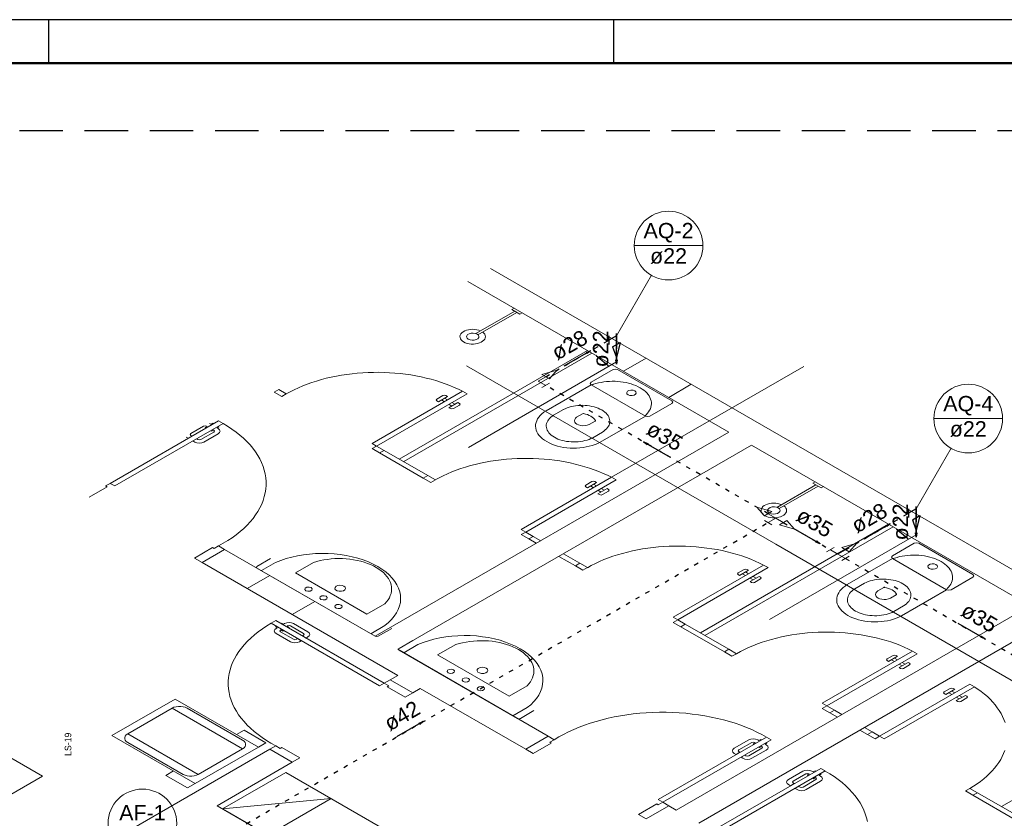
# Model space of a CAD drawing. Header units: millimetres. Extents: x -15 to 153, y -141 to 37.
# Tile 12 of 98: x 5 to 28, y -100 to -82. Entities that reach past the tile are written whole.
import ezdxf

# ---------------------------------------------------------------- set-up
doc = ezdxf.new("R2010")
doc.units = ezdxf.units.MM
doc.header["$MEASUREMENT"] = 0
doc.linetypes.add('DOT2', pattern=[3.175, 0, -3.175])
doc.linetypes.add('HIDDEN', pattern=[0.375, 0.25, -0.125])
doc.layers.get('0').update_dxf_attribs({"color": 5, "lineweight": 20})
for name, color, linetype, lineweight in [('AF-Indicação coluna', 5, 'Continuous', 20), ('AF-Textos coluna', 7, 'Continuous', 20), ('AQ-Colunas', 1, 'Continuous', 30), ('AQ-Conexões', 9, 'Continuous', 20), ('AQ-Indicação coluna', 5, 'Continuous', 20), ('AQ-Sentido tubo', 9, 'Continuous', 20), ('AQ-Textos coluna', 7, 'Continuous', 20), ('AQ-Textos tubo', 7, 'Continuous', 20), ('AQ-Tubos', 1, 'DOT2', 30), ('AQ-Tubos detalhe', 1, 'DOT2', 30)]:
    doc.layers.add(name, color=color, linetype=linetype, lineweight=lineweight)
for name, color, linetype in [('HACHURA', 8, 'Continuous'), ('XX-CARIMBO', 9, 'Continuous'), ('XX-FOLHA', 253, 'Continuous')]:
    doc.layers.add(name, color=color, linetype=linetype)
doc.styles.add('Arial', font='arial.ttf')
doc.styles.add('romans.shx', font='txt')
doc.dimstyles.get("Standard").update_dxf_attribs({"dimtxt": 0.18, "dimasz": 0.18, "dimexe": 0.18, "dimexo": 0.0625, "dimgap": 0.09, "dimtad": 0, "dimtih": 1, "dimtoh": 1, "dimdec": 4, "dimzin": 0, "dimdsep": 46, "dimtxsty": 'Standard', "dimcen": 0.09, "dimadec": 0, "dimazin": 0, "dimtfac": 1, "dimtdec": 4, "dimtofl": 0, "dimtmove": 0, "dimatfit": 3, "dimfxl": 1, "dimtolj": 1, "dimtzin": 0, "dimarcsym": 0})

# ---------------------------------------------------------------- blocks, each defined once
blk = doc.blocks.new('Aprovacao A-1_SC')
at = {"layer": 'XX-CARIMBO', "ltscale": 0.5}
blk.add_line((840, 594), (0, 594), dxfattribs=at)
at = {"layer": 'XX-FOLHA', "ltscale": 0.5}
for p, q in [((210, 594), (210, 584)), ((210, 594), (210, 584)), ((340, 594), (340, 584))]:
    blk.add_line(p, q, dxfattribs=at)
at = {"layer": 'XX-FOLHA', "ltscale": 0.5, "const_width": 0.5}
blk.add_lwpolyline([(25, 584), (25, 10), (830, 10), (830, 584), (25, 584)], dxfattribs=at)

msp = doc.modelspace()

# ---------------------------------------------------------------- linework, layer by layer
for p, q in [((35.547, -98.953), (15.683, -87.484)), ((15.683, -87.484), (36.067, -99.253)), ((21.171, -91.253), (15.163, -87.784)), ((16.243, -88.47), (15.348, -88.987)), ((16.292, -88.498), (15.396, -89.015)), ((16.228, -88.399), (16.174, -88.43)), ((16.174, -88.43), (16.361, -88.538)), ((16.361, -88.538), (16.415, -88.507)), ((17.915, -89.373), (13.585, -91.873)), ((18.019, -89.433), (13.689, -91.933)), ((18.581, -89.639), (15.178, -91.604)), ((18.746, -89.853), (19.266, -89.553)), ((22.247, -93.834), (15.133, -89.727)), ((18.001, -90.103), (18.504, -89.813)), ((18.469, -92.293), (22.891, -89.74)), ((18.608, -89.813), (19.855, -90.533)), ((19.785, -90.453), (20.305, -90.153)), ((10.813, -90.273), (10.71, -90.333)), ((10.71, -90.333), (10.883, -90.433)), ((10.813, -90.273), (10.987, -90.373)), ((10.987, -90.373), (10.883, -90.433)), ((12.961, -91.513), (15.04, -90.313)), ((13.065, -91.573), (15.144, -90.373)), ((15.144, -90.373), (15.04, -90.313)), ((18.001, -90.163), (16.962, -90.763)), ((19.249, -90.883), (18.001, -90.163)), ((14.451, -90.493), (14.589, -90.413)), ((14.485, -90.553), (14.451, -90.533)), ((14.485, -90.553), (14.693, -90.433)), ((14.624, -90.553), (14.555, -90.513)), ((14.693, -90.513), (14.624, -90.473)), ((14.693, -90.433), (14.659, -90.413)), ((14.728, -90.693), (14.936, -90.573)), ((14.797, -90.653), (14.728, -90.613)), ((14.866, -90.613), (14.797, -90.573)), ((14.97, -90.593), (14.936, -90.573)), ((19.855, -90.593), (19.352, -90.883)), ((14.763, -90.713), (14.728, -90.693)), ((14.832, -90.713), (14.97, -90.633)), ((17.135, -90.863), (17.361, -90.733)), ((17.802, -90.83), (17.665, -90.909)), ((6.934, -92.433), (9.428, -90.993)), ((9.532, -91.053), (7.038, -92.493)), ((9.251, -91.073), (9.223, -91.057)), ((9.294, -91.048), (9.251, -91.073)), ((9.314, -91.059), (9.294, -91.048)), ((9.428, -90.993), (9.532, -91.053)), ((17.956, -91.077), (18.093, -90.998)), ((19.249, -90.883), (18.209, -91.483)), ((8.789, -91.288), (9.085, -91.117)), ((9.021, -91.422), (9.317, -91.251)), ((9.09, -91.482), (9.421, -91.291)), ((9.116, -91.149), (9.163, -91.122)), ((9.137, -91.161), (9.116, -91.149)), ((9.165, -91.123), (9.154, -91.117)), ((9.241, -91.221), (9.262, -91.233)), ((9.262, -91.233), (9.308, -91.206)), ((9.307, -91.205), (9.317, -91.211)), ((9.436, -91.13), (9.393, -91.155)), ((9.393, -91.155), (9.421, -91.171)), ((9.417, -91.119), (9.436, -91.13)), ((13.031, -95.953), (21.171, -91.253)), ((13.031, -95.953), (21.171, -91.253)), ((18.036, -91.383), (18.261, -91.253)), ((8.73, -91.394), (8.685, -91.368)), ((8.816, -91.344), (8.73, -91.394)), ((8.816, -91.344), (8.789, -91.328)), ((8.926, -91.407), (8.839, -91.457)), ((8.839, -91.457), (8.882, -91.482)), ((8.926, -91.407), (8.952, -91.422)), ((13.065, -91.573), (12.961, -91.513)), ((13.065, -91.573), (12.961, -91.633)), ((13.134, -91.733), (12.961, -91.633)), ((13.238, -91.673), (13.065, -91.573)), ((13.238, -91.673), (13.134, -91.733)), ((13.134, -91.733), (14.139, -92.313)), ((13.238, -91.673), (14.243, -92.253)), ((13.55, -96.253), (21.691, -91.553)), ((28.099, -95.253), (21.691, -91.553)), ((14.243, -92.253), (14.139, -92.313)), ((14.139, -92.313), (14.312, -92.413)), ((14.243, -92.253), (14.416, -92.353)), ((14.416, -92.353), (14.312, -92.413)), ((16.391, -93.493), (18.469, -92.293)), ((16.495, -93.553), (18.573, -92.353)), ((17.88, -92.473), (18.019, -92.393)), ((17.915, -92.533), (18.123, -92.413)), ((18.123, -92.413), (18.088, -92.393)), ((18.573, -92.353), (18.469, -92.293)), ((23.156, -92.399), (23.102, -92.43)), ((6.449, -92.753), (6.864, -92.513)), ((6.83, -92.493), (6.934, -92.433)), ((6.864, -92.513), (6.83, -92.493)), ((7.038, -92.493), (6.934, -92.433)), ((17.915, -92.533), (17.88, -92.513)), ((18.053, -92.533), (17.984, -92.493)), ((18.123, -92.493), (18.053, -92.453)), ((18.157, -92.673), (18.365, -92.553)), ((18.227, -92.633), (18.157, -92.593)), ((18.296, -92.593), (18.227, -92.553)), ((18.261, -92.693), (18.4, -92.613)), ((18.4, -92.573), (18.365, -92.553)), ((23.172, -92.47), (22.276, -92.987)), ((23.22, -92.498), (22.325, -93.015)), ((23.102, -92.43), (23.289, -92.538)), ((23.289, -92.538), (23.343, -92.507)), ((18.192, -92.693), (18.157, -92.673)), ((16.495, -93.553), (16.391, -93.493)), ((16.495, -93.553), (16.391, -93.613)), ((16.668, -93.653), (16.495, -93.553)), ((24.843, -93.373), (20.513, -95.873)), ((24.947, -93.433), (20.617, -95.933)), ((16.564, -93.713), (16.391, -93.613)), ((16.668, -93.653), (16.564, -93.713)), ((16.564, -93.713), (16.737, -93.813)), ((16.668, -93.653), (16.841, -93.753)), ((25.477, -93.621), (22.107, -95.567)), ((8.874, -94.153), (9.289, -93.913)), ((9.047, -94.253), (9.566, -93.953)), ((9.289, -93.913), (9.324, -93.933)), ((9.324, -93.933), (9.428, -93.873)), ((9.428, -93.873), (9.566, -93.953)), ((13.031, -95.953), (9.566, -93.953)), ((22.247, -93.834), (31.06, -98.923)), ((24.93, -94.103), (25.432, -93.813)), ((25.536, -93.813), (26.783, -94.533)), ((9.047, -94.253), (8.874, -94.153)), ((10.311, -94.343), (10.623, -94.163)), ((17.257, -94.113), (17.638, -94.333)), ((17.361, -94.053), (17.742, -94.273)), ((24.93, -94.163), (23.89, -94.763)), ((26.177, -94.883), (24.93, -94.163)), ((13.55, -96.853), (9.047, -94.253)), ((13.031, -95.953), (10.311, -94.383)), ((10.741, -94.253), (10.413, -94.442)), ((11.195, -94.493), (11.61, -94.253)), ((17.742, -94.273), (17.638, -94.333)), ((17.638, -94.333), (17.811, -94.433)), ((17.742, -94.273), (17.915, -94.373)), ((17.915, -94.373), (17.811, -94.433)), ((19.889, -95.513), (21.968, -94.313)), ((19.993, -95.573), (22.072, -94.373)), ((21.379, -94.493), (21.518, -94.413)), ((21.414, -94.553), (21.621, -94.433)), ((21.621, -94.433), (21.587, -94.413)), ((22.072, -94.373), (21.968, -94.313)), ((10.086, -94.853), (10.606, -94.553)), ((12.84, -95.443), (11.195, -94.493)), ((21.414, -94.553), (21.379, -94.533)), ((21.552, -94.553), (21.483, -94.513)), ((21.621, -94.513), (21.552, -94.473)), ((21.656, -94.693), (21.864, -94.573)), ((21.725, -94.653), (21.656, -94.613)), ((21.795, -94.613), (21.725, -94.573)), ((21.76, -94.713), (21.899, -94.633)), ((21.899, -94.593), (21.864, -94.573)), ((26.783, -94.593), (26.281, -94.883)), ((21.691, -94.713), (21.656, -94.693)), ((24.064, -94.863), (24.289, -94.733)), ((24.731, -94.83), (24.594, -94.909)), ((26.177, -94.883), (25.138, -95.483)), ((24.885, -95.077), (25.021, -94.998)), ((11.125, -95.453), (11.645, -95.153)), ((12.84, -95.443), (13.256, -95.203)), ((19.959, -99.953), (28.099, -95.253)), ((19.959, -99.953), (28.099, -95.253)), ((24.964, -95.383), (25.189, -95.253)), ((10.744, -95.593), (10.64, -95.653)), ((13.238, -97.033), (10.744, -95.593)), ((19.993, -95.573), (19.889, -95.513)), ((19.993, -95.573), (19.889, -95.633)), ((20.167, -95.673), (19.993, -95.573)), ((20.478, -100.253), (28.619, -95.553)), ((10.64, -95.653), (13.134, -97.093)), ((10.755, -95.719), (10.734, -95.731)), ((10.734, -95.731), (10.777, -95.756)), ((10.777, -95.756), (10.751, -95.771)), ((10.862, -95.805), (10.852, -95.811)), ((10.859, -95.659), (10.878, -95.648)), ((10.909, -95.832), (10.862, -95.805)), ((10.878, -95.648), (10.921, -95.673)), ((10.93, -95.82), (10.909, -95.832)), ((10.921, -95.673), (10.947, -95.658)), ((11.006, -95.722), (11.016, -95.716)), ((11.054, -95.748), (11.007, -95.721)), ((11.033, -95.76), (11.054, -95.748)), ((11.383, -95.888), (11.085, -95.716)), ((11.484, -95.848), (11.155, -95.658)), ((13.256, -95.705), (12.928, -95.894)), ((13.1, -95.953), (13.412, -95.773)), ((20.063, -95.733), (19.889, -95.633)), ((20.167, -95.673), (20.063, -95.733)), ((20.063, -95.733), (21.067, -96.313)), ((20.167, -95.673), (21.171, -96.253)), ((11.08, -96.081), (10.751, -95.891)), ((11.149, -96.023), (10.852, -95.851)), ((11.246, -96.007), (11.219, -96.023)), ((11.246, -96.007), (11.331, -96.056)), ((11.356, -95.944), (11.383, -95.928)), ((11.356, -95.944), (11.44, -95.993)), ((11.44, -95.993), (11.484, -95.968)), ((11.331, -96.056), (11.288, -96.081)), ((17.014, -98.253), (13.55, -96.253)), ((13.585, -96.233), (13.897, -96.053)), ((16.304, -97.843), (13.585, -96.273)), ((14.014, -96.143), (13.687, -96.332)), ((14.468, -96.383), (14.884, -96.143)), ((21.171, -96.253), (21.067, -96.313)), ((21.171, -96.253), (21.344, -96.353)), ((5.375, -99.173), (0.406, -96.304)), ((16.114, -97.333), (14.468, -96.383)), ((21.067, -96.313), (21.24, -96.413)), ((21.344, -96.353), (21.24, -96.413)), ((23.319, -97.493), (25.397, -96.293)), ((23.423, -97.553), (25.501, -96.353)), ((24.808, -96.473), (24.947, -96.393)), ((24.843, -96.533), (25.051, -96.413)), ((24.982, -96.533), (24.912, -96.493)), ((25.051, -96.493), (24.982, -96.453)), ((25.051, -96.413), (25.016, -96.393)), ((25.501, -96.353), (25.397, -96.293)), ((24.843, -96.533), (24.808, -96.513)), ((25.086, -96.673), (25.293, -96.553)), ((25.155, -96.633), (25.086, -96.593)), ((25.12, -96.693), (25.086, -96.673)), ((25.224, -96.593), (25.155, -96.553)), ((25.189, -96.693), (25.328, -96.613)), ((25.328, -96.573), (25.293, -96.553)), ((13.238, -97.033), (13.377, -96.953)), ((13.377, -96.953), (13.55, -96.853)), ((13.897, -97.253), (13.377, -96.953)), ((13.134, -97.093), (13.238, -97.033)), ((13.342, -97.093), (13.238, -97.033)), ((13.308, -97.113), (13.342, -97.093)), ((13.723, -97.353), (13.308, -97.113)), ((13.897, -97.253), (14.07, -97.153)), ((16.495, -98.553), (14.07, -97.153)), ((16.114, -97.333), (16.529, -97.093)), ((24.635, -98.253), (26.714, -97.053)), ((24.739, -98.313), (26.818, -97.113)), ((26.125, -97.233), (26.263, -97.153)), ((26.159, -97.293), (26.367, -97.173)), ((26.333, -97.153), (26.367, -97.173)), ((26.714, -97.053), (26.818, -97.113)), ((13.897, -97.253), (13.723, -97.353)), ((26.125, -97.273), (26.159, -97.293)), ((26.229, -97.253), (26.298, -97.293)), ((26.298, -97.213), (26.367, -97.253)), ((26.402, -97.433), (26.61, -97.313)), ((26.402, -97.353), (26.471, -97.393)), ((26.471, -97.313), (26.54, -97.353)), ((26.506, -97.453), (26.644, -97.373)), ((26.61, -97.313), (26.644, -97.333)), ((31.771, -97.373), (27.441, -99.873)), ((7.339, -98.197), (8.359, -97.608)), ((9.98, -98.544), (8.359, -97.608)), ((9.98, -98.344), (8.706, -97.608)), ((16.529, -97.595), (16.202, -97.784)), ((23.423, -97.553), (23.319, -97.493)), ((23.423, -97.553), (23.319, -97.613)), ((23.492, -97.713), (23.319, -97.613)), ((23.596, -97.653), (23.423, -97.553)), ((26.402, -97.433), (26.437, -97.453)), ((16.373, -97.843), (16.685, -97.663)), ((23.596, -97.653), (23.492, -97.713)), ((23.492, -97.713), (23.665, -97.813)), ((23.596, -97.653), (23.769, -97.753)), ((24.462, -98.153), (24.289, -98.053)), ((8.96, -99.133), (7.339, -98.197)), ((9.844, -98.213), (10.017, -98.113)), ((10.017, -98.113), (10.519, -98.403)), ((16.495, -98.553), (17.014, -98.253)), ((17.153, -98.333), (17.014, -98.253)), ((22.037, -98.273), (19.543, -99.713)), ((22.141, -98.333), (22.037, -98.273)), ((24.358, -98.213), (24.185, -98.113)), ((24.462, -98.153), (24.358, -98.213)), ((24.358, -98.213), (24.531, -98.313)), ((24.462, -98.153), (24.635, -98.253)), ((24.635, -98.253), (24.531, -98.313)), ((24.635, -98.253), (24.739, -98.313)), ((8.614, -99.133), (7.339, -98.397)), ((10.519, -98.403), (10.346, -98.503)), ((10.744, -98.473), (10.606, -98.553)), ((10.848, -98.533), (10.744, -98.473)), ((10.883, -98.513), (10.848, -98.533)), ((11.298, -98.753), (10.883, -98.513)), ((16.668, -98.653), (17.083, -98.413)), ((17.049, -98.393), (17.153, -98.333)), ((17.083, -98.413), (17.049, -98.393)), ((19.647, -99.773), (22.141, -98.333)), ((21.294, -98.528), (21.625, -98.337)), ((21.398, -98.568), (21.694, -98.397)), ((21.63, -98.702), (21.926, -98.531)), ((21.725, -98.429), (21.772, -98.402)), ((21.746, -98.441), (21.725, -98.429)), ((21.774, -98.403), (21.764, -98.397)), ((21.86, -98.353), (21.833, -98.337)), ((21.85, -98.501), (21.871, -98.513)), ((21.904, -98.328), (21.86, -98.353)), ((21.871, -98.513), (21.918, -98.486)), ((21.923, -98.339), (21.904, -98.328)), ((21.916, -98.485), (21.926, -98.491)), ((22.046, -98.41), (22.003, -98.435)), ((22.003, -98.435), (22.03, -98.451)), ((22.027, -98.399), (22.046, -98.41)), ((3.158, -102.853), (10.606, -98.553)), ((8.96, -99.133), (9.98, -98.544)), ((11.125, -98.853), (10.606, -98.553)), ((11.125, -98.853), (11.298, -98.753)), ((16.495, -98.553), (16.668, -98.653)), ((21.337, -98.673), (21.294, -98.648)), ((21.424, -98.623), (21.337, -98.673)), ((21.424, -98.623), (21.398, -98.608)), ((21.535, -98.687), (21.448, -98.737)), ((21.448, -98.737), (21.492, -98.762)), ((21.535, -98.687), (21.561, -98.702)), ((21.699, -98.762), (22.03, -98.571)), ((9.393, -99.853), (11.125, -98.853)), ((20.79, -100.433), (23.284, -98.993)), ((23.284, -98.993), (23.388, -99.053)), ((1.599, -101.353), (5.375, -99.173)), ((8.389, -99.053), (8.214, -99.154)), ((8.214, -99.154), (8.716, -99.444)), ((23.388, -99.053), (20.894, -100.493)), ((22.541, -99.248), (22.872, -99.057)), ((22.645, -99.288), (22.941, -99.117)), ((22.972, -99.149), (23.019, -99.122)), ((22.993, -99.161), (22.972, -99.149)), ((23.021, -99.123), (23.011, -99.117)), ((23.108, -99.073), (23.08, -99.057)), ((23.097, -99.221), (23.118, -99.233)), ((23.151, -99.048), (23.108, -99.073)), ((23.118, -99.233), (23.165, -99.206)), ((23.17, -99.059), (23.151, -99.048)), ((23.163, -99.205), (23.173, -99.211)), ((23.293, -99.13), (23.25, -99.155)), ((23.25, -99.155), (23.277, -99.171)), ((23.274, -99.119), (23.293, -99.13)), ((8.716, -99.444), (8.891, -99.343)), ((22.584, -99.393), (22.541, -99.368)), ((22.671, -99.343), (22.584, -99.393)), ((22.671, -99.343), (22.645, -99.328)), ((22.782, -99.407), (22.695, -99.457)), ((22.782, -99.407), (22.808, -99.422)), ((22.877, -99.422), (23.173, -99.251)), ((22.946, -99.482), (23.277, -99.291)), ((22.695, -99.457), (22.739, -99.482)), ((26.714, -99.453), (26.61, -99.513)), ((26.783, -99.613), (26.61, -99.513)), ((26.887, -99.553), (26.714, -99.453)), ((26.887, -99.553), (26.783, -99.613)), ((27.788, -100.193), (26.783, -99.613)), ((27.891, -100.133), (26.887, -99.553)), ((21.691, -106.953), (9.393, -99.853)), ((12.016, -99.687), (9.521, -99.927)), ((10.561, -100.527), (12.016, -99.687)), ((19.093, -100.053), (19.508, -99.813)), ((19.786, -99.853), (19.266, -100.153)), ((19.508, -99.813), (19.543, -99.833)), ((19.543, -99.713), (19.647, -99.773)), ((19.543, -99.833), (19.647, -99.773)), ((19.647, -99.773), (19.786, -99.853)), ((19.959, -99.953), (19.786, -99.853)), ((19.266, -100.153), (19.093, -100.053))]:
    msp.add_line(p, q)
for points in [[(15.457, -88.924), (15.416, -88.908), (15.371, -88.897), (15.323, -88.89), (15.274, -88.887), (15.225, -88.89), (15.177, -88.897), (15.132, -88.909), (15.091, -88.925), (15.056, -88.944), (15.026, -88.967), (15.003, -88.992), (14.989, -89.02), (14.982, -89.048), (14.983, -89.076), (14.993, -89.104), (15.01, -89.131), (15.036, -89.155), (15.067, -89.177), (15.105, -89.195), (15.148, -89.21), (15.194, -89.22), (15.242, -89.226), (15.291, -89.226), (15.34, -89.223), (15.387, -89.214), (15.431, -89.201), (15.471, -89.184), (15.504, -89.163), (15.532, -89.14), (15.552, -89.114), (15.565, -89.086), (15.569, -89.058), (15.565, -89.029), (15.553, -89.002), (15.533, -88.976), (15.506, -88.952)], [(15.377, -88.998), (15.336, -88.982), (15.288, -88.974), (15.238, -88.977), (15.193, -88.989), (15.158, -89.009), (15.137, -89.036), (15.132, -89.064), (15.145, -89.092), (15.174, -89.116), (15.215, -89.132), (15.263, -89.14), (15.312, -89.137), (15.358, -89.125), (15.393, -89.105), (15.414, -89.078), (15.418, -89.05), (15.405, -89.022), (15.377, -88.998)], [(15.039, -90.314), (14.945, -90.267), (14.847, -90.223), (14.747, -90.181), (14.643, -90.141), (14.537, -90.104), (14.428, -90.069), (14.317, -90.038), (14.203, -90.009), (14.088, -89.982), (13.97, -89.959), (13.851, -89.938), (13.731, -89.921), (13.609, -89.906), (13.487, -89.894), (13.363, -89.886), (13.24, -89.88), (13.116, -89.877), (12.991, -89.878), (12.867, -89.881), (12.744, -89.887), (12.62, -89.897), (12.498, -89.909), (12.377, -89.924), (12.257, -89.943), (12.138, -89.964), (12.021, -89.988), (11.906, -90.015), (11.793, -90.044), (11.682, -90.077), (11.574, -90.112), (11.468, -90.149), (11.365, -90.189), (11.265, -90.232), (11.169, -90.277), (11.075, -90.324), (10.986, -90.374)], [(18.608, -89.813), (18.556, -89.801), (18.504, -89.813)], [(18.001, -90.103), (17.98, -90.133), (18.001, -90.163)], [(18.001, -90.164), (18.028, -90.161), (18.053, -90.154)], [(19.266, -90.853), (19.296, -90.82), (19.323, -90.786), (19.344, -90.751), (19.362, -90.715), (19.375, -90.678), (19.383, -90.641), (19.387, -90.604), (19.385, -90.567), (19.379, -90.53), (19.369, -90.493), (19.354, -90.456), (19.334, -90.421), (19.309, -90.386), (19.281, -90.353), (19.248, -90.32), (19.212, -90.29), (19.171, -90.261), (19.127, -90.233), (19.08, -90.208), (19.029, -90.184), (18.976, -90.163), (18.92, -90.144), (18.862, -90.128), (18.802, -90.114), (18.74, -90.102), (18.678, -90.094), (18.614, -90.087), (18.549, -90.084), (18.485, -90.083), (18.42, -90.085), (18.356, -90.09), (18.292, -90.098), (18.23, -90.108), (18.169, -90.12), (18.11, -90.136), (18.053, -90.153)], [(19.006, -90.303), (18.965, -90.288), (18.916, -90.285), (18.869, -90.294), (18.835, -90.314), (18.819, -90.341), (18.824, -90.369), (18.85, -90.393), (18.892, -90.408), (18.94, -90.411), (18.987, -90.402), (19.021, -90.382), (19.038, -90.355), (19.032, -90.327), (19.006, -90.303)], [(14.451, -90.493), (14.436, -90.513), (14.451, -90.533)], [(14.659, -90.413), (14.624, -90.405), (14.589, -90.413)], [(14.97, -90.633), (14.985, -90.613), (14.97, -90.593)], [(19.855, -90.593), (19.876, -90.563), (19.855, -90.533)], [(14.763, -90.713), (14.797, -90.721), (14.832, -90.713)], [(16.962, -90.763), (16.912, -90.796), (16.868, -90.831), (16.829, -90.869), (16.796, -90.908), (16.768, -90.949), (16.747, -90.99), (16.732, -91.033), (16.723, -91.077), (16.721, -91.12), (16.725, -91.164), (16.736, -91.207), (16.753, -91.249), (16.777, -91.291), (16.806, -91.331), (16.841, -91.37), (16.882, -91.406), (16.928, -91.441), (16.979, -91.473), (17.035, -91.503), (17.095, -91.529), (17.158, -91.553), (17.225, -91.573), (17.295, -91.59), (17.367, -91.604), (17.44, -91.614), (17.515, -91.62), (17.591, -91.622), (17.666, -91.621), (17.741, -91.616), (17.815, -91.607), (17.888, -91.595), (17.958, -91.579), (18.026, -91.56), (18.091, -91.537), (18.152, -91.512), (18.209, -91.483)], [(18.26, -91.254), (18.295, -91.23), (18.326, -91.204), (18.354, -91.177), (18.377, -91.149), (18.397, -91.12), (18.412, -91.09), (18.422, -91.059), (18.428, -91.028), (18.429, -90.997), (18.426, -90.966), (18.418, -90.935), (18.405, -90.904), (18.388, -90.874), (18.367, -90.846), (18.342, -90.818), (18.312, -90.792), (18.279, -90.767), (18.243, -90.744), (18.203, -90.723), (18.16, -90.703), (18.114, -90.687), (18.066, -90.672), (18.016, -90.66), (17.965, -90.65), (17.912, -90.643), (17.859, -90.638), (17.804, -90.636), (17.75, -90.637), (17.696, -90.64), (17.643, -90.646), (17.591, -90.655), (17.54, -90.666), (17.491, -90.679), (17.445, -90.695), (17.401, -90.714), (17.359, -90.734)], [(17.826, -90.826), (17.813, -90.826), (17.802, -90.83)], [(18.098, -90.985), (18.08, -90.958), (18.056, -90.933), (18.027, -90.909), (17.994, -90.887), (17.957, -90.868), (17.915, -90.851), (17.871, -90.838), (17.825, -90.827)], [(9.427, -93.874), (9.536, -93.813), (9.64, -93.75), (9.74, -93.684), (9.834, -93.615), (9.923, -93.544), (10.006, -93.471), (10.084, -93.396), (10.155, -93.319), (10.221, -93.24), (10.28, -93.159), (10.333, -93.077), (10.38, -92.994), (10.42, -92.909), (10.454, -92.824), (10.48, -92.738), (10.501, -92.651), (10.514, -92.564), (10.521, -92.477), (10.52, -92.389), (10.513, -92.302), (10.5, -92.214), (10.479, -92.128), (10.452, -92.042), (10.418, -91.956), (10.378, -91.872), (10.331, -91.789), (10.277, -91.707), (10.218, -91.626), (10.152, -91.547), (10.08, -91.47), (10.002, -91.395), (9.919, -91.322), (9.83, -91.251), (9.735, -91.183), (9.635, -91.117), (9.53, -91.054)], [(17.137, -90.862), (17.102, -90.886), (17.07, -90.912), (17.043, -90.939), (17.019, -90.967), (17, -90.996), (16.985, -91.026), (16.975, -91.057), (16.969, -91.088), (16.968, -91.119), (16.971, -91.15), (16.979, -91.181), (16.991, -91.212), (17.008, -91.242), (17.03, -91.27), (17.055, -91.298), (17.084, -91.324), (17.118, -91.349), (17.154, -91.372), (17.194, -91.393), (17.237, -91.413), (17.283, -91.429), (17.33, -91.444), (17.38, -91.456), (17.432, -91.466), (17.485, -91.473), (17.538, -91.478), (17.592, -91.48), (17.647, -91.479), (17.7, -91.476), (17.754, -91.47), (17.806, -91.461), (17.856, -91.45), (17.905, -91.437), (17.952, -91.421), (17.996, -91.402), (18.038, -91.382)], [(17.665, -90.91), (17.638, -90.935), (17.621, -90.963), (17.617, -90.992), (17.624, -91.022), (17.643, -91.049), (17.672, -91.073)], [(18.093, -90.998), (18.1, -90.992), (18.1, -90.984)], [(19.264, -90.853), (19.251, -90.868), (19.247, -90.883)], [(19.249, -90.883), (19.301, -90.895), (19.352, -90.883)], [(8.789, -91.288), (8.774, -91.308), (8.789, -91.328)], [(9.154, -91.117), (9.12, -91.109), (9.085, -91.117)], [(9.317, -91.251), (9.331, -91.231), (9.317, -91.211)], [(9.421, -91.291), (9.453, -91.263), (9.464, -91.231), (9.453, -91.199), (9.421, -91.171)], [(17.67, -91.072), (17.712, -91.089), (17.76, -91.101), (17.811, -91.105), (17.862, -91.103), (17.912, -91.093), (17.955, -91.077)], [(8.882, -91.482), (8.93, -91.5), (8.986, -91.507), (9.042, -91.5), (9.09, -91.482)], [(8.952, -91.422), (8.986, -91.43), (9.021, -91.422)], [(18.468, -92.294), (18.374, -92.247), (18.277, -92.203), (18.176, -92.161), (18.073, -92.121), (17.966, -92.084), (17.857, -92.049), (17.746, -92.018), (17.633, -91.989), (17.517, -91.962), (17.4, -91.939), (17.281, -91.918), (17.16, -91.901), (17.039, -91.886), (16.916, -91.874), (16.793, -91.866), (16.669, -91.86), (16.545, -91.857), (16.421, -91.858), (16.297, -91.861), (16.173, -91.867), (16.05, -91.877), (15.928, -91.889), (15.806, -91.904), (15.686, -91.923), (15.568, -91.944), (15.451, -91.968), (15.335, -91.995), (15.222, -92.024), (15.111, -92.057), (15.003, -92.092), (14.897, -92.129), (14.795, -92.169), (14.695, -92.212), (14.598, -92.257), (14.505, -92.304), (14.415, -92.354)], [(18.088, -92.393), (18.053, -92.385), (18.019, -92.393)], [(17.88, -92.473), (17.866, -92.493), (17.88, -92.513)], [(18.4, -92.613), (18.414, -92.593), (18.4, -92.573)], [(18.192, -92.693), (18.227, -92.701), (18.261, -92.693)], [(22.385, -92.924), (22.344, -92.908), (22.299, -92.897), (22.251, -92.89), (22.202, -92.887), (22.153, -92.89), (22.105, -92.897), (22.06, -92.909), (22.019, -92.925), (21.984, -92.944), (21.954, -92.967), (21.932, -92.992), (21.917, -93.02), (21.91, -93.048), (21.911, -93.076), (21.921, -93.104), (21.939, -93.131), (21.964, -93.155), (21.996, -93.177), (22.033, -93.195), (22.076, -93.21), (22.122, -93.22), (22.17, -93.226), (22.219, -93.226), (22.268, -93.223), (22.315, -93.214), (22.359, -93.201), (22.399, -93.184), (22.433, -93.163), (22.46, -93.14), (22.481, -93.114), (22.493, -93.086), (22.497, -93.058), (22.493, -93.029), (22.481, -93.002), (22.461, -92.976), (22.434, -92.952)], [(22.305, -92.998), (22.264, -92.982), (22.216, -92.974), (22.166, -92.977), (22.121, -92.989), (22.086, -93.009), (22.065, -93.036), (22.06, -93.064), (22.073, -93.092), (22.102, -93.116), (22.143, -93.132), (22.191, -93.14), (22.241, -93.137), (22.286, -93.125), (22.321, -93.105), (22.342, -93.078), (22.346, -93.05), (22.334, -93.022), (22.305, -92.998)], [(21.967, -94.314), (21.873, -94.267), (21.775, -94.223), (21.675, -94.181), (21.571, -94.141), (21.465, -94.104), (21.356, -94.069), (21.245, -94.038), (21.131, -94.009), (21.016, -93.982), (20.898, -93.959), (20.779, -93.938), (20.659, -93.921), (20.537, -93.906), (20.415, -93.894), (20.292, -93.886), (20.168, -93.88), (20.044, -93.877), (19.92, -93.878), (19.796, -93.881), (19.672, -93.887), (19.549, -93.897), (19.426, -93.909), (19.305, -93.924), (19.185, -93.943), (19.066, -93.964), (18.949, -93.988), (18.834, -94.015), (18.721, -94.044), (18.61, -94.077), (18.502, -94.112), (18.396, -94.149), (18.293, -94.189), (18.193, -94.232), (18.097, -94.277), (18.004, -94.324), (17.914, -94.374)], [(25.536, -93.813), (25.484, -93.801), (25.432, -93.813)], [(13.255, -95.705), (13.336, -95.637), (13.408, -95.566), (13.47, -95.492), (13.521, -95.415), (13.562, -95.336), (13.591, -95.255), (13.61, -95.174), (13.617, -95.091), (13.612, -95.009), (13.597, -94.927), (13.57, -94.846), (13.532, -94.767), (13.483, -94.689), (13.424, -94.614), (13.355, -94.542), (13.276, -94.473), (13.188, -94.409), (13.091, -94.348), (12.986, -94.292), (12.874, -94.241), (12.755, -94.196), (12.63, -94.156), (12.5, -94.122), (12.366, -94.093), (12.229, -94.072), (12.088, -94.056), (11.946, -94.047), (11.804, -94.045), (11.661, -94.049), (11.52, -94.059), (11.38, -94.076), (11.243, -94.1), (11.11, -94.129), (10.981, -94.165), (10.858, -94.207), (10.741, -94.253)], [(13.255, -95.204), (13.294, -95.159), (13.329, -95.113), (13.357, -95.065), (13.379, -95.017), (13.396, -94.967), (13.406, -94.917), (13.409, -94.867), (13.407, -94.817), (13.398, -94.767), (13.383, -94.717), (13.362, -94.669), (13.335, -94.621), (13.302, -94.574), (13.263, -94.529), (13.219, -94.486), (13.169, -94.445), (13.115, -94.405), (13.055, -94.369), (12.992, -94.334), (12.924, -94.303), (12.852, -94.274), (12.777, -94.249), (12.699, -94.226), (12.619, -94.207), (12.536, -94.192), (12.451, -94.179), (12.366, -94.171), (12.279, -94.166), (12.192, -94.164), (12.105, -94.166), (12.019, -94.172), (11.933, -94.182), (11.849, -94.195), (11.767, -94.211), (11.687, -94.231), (11.609, -94.254)], [(24.93, -94.103), (24.908, -94.133), (24.93, -94.163)], [(24.929, -94.164), (24.956, -94.161), (24.981, -94.154)], [(26.194, -94.853), (26.224, -94.82), (26.251, -94.786), (26.273, -94.751), (26.29, -94.715), (26.303, -94.678), (26.311, -94.641), (26.315, -94.604), (26.314, -94.567), (26.308, -94.53), (26.297, -94.493), (26.282, -94.456), (26.262, -94.421), (26.238, -94.386), (26.209, -94.353), (26.176, -94.32), (26.14, -94.29), (26.099, -94.261), (26.055, -94.233), (26.008, -94.208), (25.957, -94.184), (25.904, -94.163), (25.848, -94.144), (25.79, -94.128), (25.73, -94.114), (25.669, -94.102), (25.606, -94.094), (25.542, -94.087), (25.478, -94.084), (25.413, -94.083), (25.348, -94.085), (25.284, -94.09), (25.221, -94.098), (25.158, -94.108), (25.098, -94.12), (25.038, -94.136), (24.981, -94.153)], [(10.311, -94.343), (10.297, -94.363), (10.311, -94.383)], [(21.587, -94.413), (21.552, -94.405), (21.518, -94.413)], [(25.934, -94.303), (25.893, -94.288), (25.844, -94.285), (25.798, -94.294), (25.763, -94.314), (25.747, -94.341), (25.752, -94.369), (25.778, -94.393), (25.82, -94.408), (25.869, -94.411), (25.915, -94.402), (25.95, -94.382), (25.966, -94.355), (25.96, -94.327), (25.934, -94.303)], [(21.379, -94.493), (21.365, -94.513), (21.379, -94.533)], [(21.899, -94.633), (21.913, -94.613), (21.899, -94.593)], [(25.188, -95.254), (25.223, -95.23), (25.255, -95.204), (25.282, -95.177), (25.306, -95.149), (25.325, -95.12), (25.34, -95.09), (25.35, -95.059), (25.356, -95.028), (25.357, -94.997), (25.354, -94.966), (25.346, -94.935), (25.334, -94.904), (25.317, -94.874), (25.295, -94.846), (25.27, -94.818), (25.241, -94.792), (25.207, -94.767), (25.171, -94.744), (25.131, -94.723), (25.088, -94.703), (25.042, -94.687), (24.994, -94.672), (24.945, -94.66), (24.893, -94.65), (24.84, -94.643), (24.787, -94.638), (24.733, -94.636), (24.678, -94.637), (24.625, -94.64), (24.571, -94.646), (24.519, -94.655), (24.468, -94.666), (24.42, -94.679), (24.373, -94.695), (24.329, -94.714), (24.287, -94.734)], [(26.783, -94.593), (26.805, -94.563), (26.783, -94.533)], [(11.558, -94.833), (11.511, -94.819), (11.459, -94.824), (11.421, -94.846), (11.413, -94.876), (11.437, -94.903), (11.484, -94.917), (11.537, -94.912), (11.574, -94.89), (11.582, -94.86), (11.558, -94.833)], [(12.312, -94.798), (12.269, -94.782), (12.219, -94.777), (12.169, -94.785), (12.13, -94.803), (12.107, -94.83), (12.104, -94.859), (12.122, -94.887), (12.158, -94.907), (12.206, -94.918), (12.257, -94.916), (12.302, -94.903), (12.334, -94.88), (12.347, -94.852), (12.339, -94.823), (12.312, -94.798)], [(21.691, -94.713), (21.725, -94.721), (21.76, -94.713)], [(23.89, -94.763), (23.841, -94.796), (23.796, -94.831), (23.757, -94.869), (23.724, -94.908), (23.696, -94.949), (23.675, -94.99), (23.66, -95.033), (23.651, -95.077), (23.649, -95.12), (23.654, -95.164), (23.664, -95.207), (23.681, -95.249), (23.705, -95.291), (23.734, -95.331), (23.769, -95.37), (23.81, -95.406), (23.856, -95.441), (23.908, -95.473), (23.963, -95.503), (24.023, -95.529), (24.087, -95.553), (24.154, -95.573), (24.223, -95.59), (24.295, -95.604), (24.369, -95.614), (24.443, -95.62), (24.519, -95.622), (24.594, -95.621), (24.67, -95.616), (24.744, -95.607), (24.816, -95.595), (24.887, -95.579), (24.954, -95.56), (25.019, -95.537), (25.08, -95.512), (25.137, -95.483)], [(24.065, -94.862), (24.03, -94.886), (23.999, -94.912), (23.971, -94.939), (23.947, -94.967), (23.928, -94.996), (23.913, -95.026), (23.903, -95.057), (23.897, -95.088), (23.896, -95.119), (23.899, -95.15), (23.907, -95.181), (23.92, -95.212), (23.937, -95.242), (23.958, -95.27), (23.983, -95.298), (24.013, -95.324), (24.046, -95.349), (24.082, -95.372), (24.122, -95.393), (24.165, -95.413), (24.211, -95.429), (24.259, -95.444), (24.309, -95.456), (24.36, -95.466), (24.413, -95.473), (24.466, -95.478), (24.521, -95.48), (24.575, -95.479), (24.629, -95.476), (24.682, -95.47), (24.734, -95.461), (24.785, -95.45), (24.834, -95.437), (24.88, -95.421), (24.924, -95.402), (24.966, -95.382)], [(24.593, -94.91), (24.566, -94.935), (24.55, -94.963), (24.545, -94.992), (24.552, -95.022), (24.571, -95.049), (24.601, -95.073)], [(24.754, -94.826), (24.741, -94.826), (24.731, -94.83)], [(25.026, -94.985), (25.008, -94.958), (24.984, -94.933), (24.956, -94.909), (24.922, -94.887), (24.885, -94.868), (24.844, -94.851), (24.799, -94.838), (24.753, -94.827)], [(26.192, -94.853), (26.18, -94.868), (26.175, -94.883)], [(26.177, -94.883), (26.229, -94.895), (26.281, -94.883)], [(11.905, -95.033), (11.857, -95.019), (11.805, -95.024), (11.768, -95.046), (11.759, -95.076), (11.783, -95.103), (11.831, -95.117), (11.883, -95.112), (11.92, -95.09), (11.929, -95.06), (11.905, -95.033)], [(24.598, -95.072), (24.64, -95.089), (24.688, -95.101), (24.739, -95.105), (24.791, -95.103), (24.84, -95.093), (24.884, -95.077)], [(25.021, -94.998), (25.028, -94.992), (25.028, -94.984)], [(12.251, -95.233), (12.204, -95.219), (12.152, -95.224), (12.114, -95.246), (12.106, -95.276), (12.13, -95.303), (12.177, -95.317), (12.229, -95.312), (12.267, -95.29), (12.275, -95.26), (12.251, -95.233)], [(10.64, -95.653), (10.535, -95.716), (10.435, -95.782), (10.341, -95.85), (10.252, -95.921), (10.168, -95.994), (10.09, -96.069), (10.018, -96.146), (9.953, -96.225), (9.893, -96.306), (9.839, -96.388), (9.793, -96.471), (9.752, -96.555), (9.718, -96.641), (9.691, -96.727), (9.671, -96.813), (9.657, -96.901), (9.65, -96.988), (9.65, -97.076), (9.656, -97.163), (9.67, -97.25), (9.69, -97.337), (9.717, -97.423), (9.75, -97.508), (9.79, -97.593), (9.837, -97.676), (9.89, -97.758), (9.949, -97.839), (10.015, -97.918), (10.086, -97.995), (10.164, -98.07), (10.247, -98.143), (10.336, -98.214), (10.43, -98.283), (10.53, -98.349), (10.634, -98.412), (10.744, -98.473)], [(10.751, -95.771), (10.719, -95.799), (10.708, -95.831), (10.719, -95.863), (10.751, -95.891)], [(10.852, -95.811), (10.837, -95.831), (10.852, -95.851)], [(11.155, -95.658), (11.107, -95.64), (11.051, -95.633), (10.995, -95.64), (10.947, -95.658)], [(11.085, -95.716), (11.051, -95.708), (11.016, -95.716)], [(11.149, -96.023), (11.184, -96.031), (11.219, -96.023)], [(11.383, -95.928), (11.398, -95.908), (11.383, -95.888)], [(11.484, -95.968), (11.516, -95.94), (11.527, -95.908), (11.516, -95.876), (11.484, -95.848)], [(13.03, -95.953), (13.065, -95.961), (13.1, -95.953)], [(16.528, -97.595), (16.61, -97.527), (16.682, -97.456), (16.743, -97.382), (16.795, -97.305), (16.835, -97.226), (16.865, -97.145), (16.883, -97.064), (16.89, -96.981), (16.886, -96.899), (16.87, -96.817), (16.844, -96.736), (16.806, -96.657), (16.757, -96.579), (16.698, -96.504), (16.628, -96.432), (16.549, -96.363), (16.461, -96.299), (16.364, -96.238), (16.26, -96.182), (16.147, -96.131), (16.029, -96.086), (15.904, -96.046), (15.774, -96.012), (15.64, -95.983), (15.502, -95.962), (15.362, -95.946), (15.22, -95.937), (15.077, -95.935), (14.935, -95.939), (14.793, -95.949), (14.654, -95.966), (14.517, -95.99), (14.384, -96.019), (14.255, -96.055), (14.132, -96.097), (14.014, -96.143)], [(25.396, -96.294), (25.302, -96.247), (25.205, -96.203), (25.104, -96.161), (25.001, -96.121), (24.895, -96.084), (24.786, -96.049), (24.674, -96.018), (24.561, -95.989), (24.445, -95.962), (24.328, -95.939), (24.209, -95.918), (24.088, -95.901), (23.967, -95.886), (23.844, -95.874), (23.721, -95.866), (23.597, -95.86), (23.473, -95.857), (23.349, -95.858), (23.225, -95.861), (23.101, -95.867), (22.978, -95.877), (22.856, -95.889), (22.734, -95.904), (22.614, -95.923), (22.496, -95.944), (22.379, -95.968), (22.264, -95.995), (22.15, -96.024), (22.04, -96.057), (21.931, -96.092), (21.826, -96.129), (21.723, -96.169), (21.623, -96.212), (21.526, -96.257), (21.433, -96.304), (21.343, -96.354)], [(11.08, -96.081), (11.128, -96.099), (11.184, -96.106), (11.24, -96.099), (11.288, -96.081)], [(16.528, -97.094), (16.568, -97.049), (16.602, -97.003), (16.631, -96.955), (16.653, -96.907), (16.669, -96.857), (16.679, -96.807), (16.683, -96.757), (16.68, -96.707), (16.672, -96.657), (16.657, -96.607), (16.636, -96.559), (16.608, -96.511), (16.575, -96.464), (16.537, -96.419), (16.492, -96.376), (16.443, -96.335), (16.388, -96.295), (16.329, -96.259), (16.265, -96.224), (16.197, -96.193), (16.126, -96.164), (16.051, -96.139), (15.973, -96.116), (15.892, -96.097), (15.81, -96.082), (15.725, -96.069), (15.639, -96.061), (15.553, -96.056), (15.466, -96.054), (15.379, -96.056), (15.292, -96.062), (15.207, -96.072), (15.122, -96.085), (15.04, -96.101), (14.96, -96.121), (14.883, -96.144)], [(24.808, -96.473), (24.794, -96.493), (24.808, -96.513)], [(25.016, -96.393), (24.982, -96.385), (24.947, -96.393)], [(14.832, -96.723), (14.785, -96.709), (14.732, -96.714), (14.695, -96.736), (14.687, -96.766), (14.711, -96.793), (14.758, -96.807), (14.81, -96.802), (14.848, -96.78), (14.856, -96.75), (14.832, -96.723)], [(15.585, -96.688), (15.543, -96.672), (15.492, -96.667), (15.443, -96.675), (15.403, -96.693), (15.38, -96.72), (15.378, -96.749), (15.396, -96.777), (15.432, -96.797), (15.48, -96.808), (15.53, -96.806), (15.576, -96.793), (15.608, -96.77), (15.621, -96.742), (15.613, -96.713), (15.585, -96.688)], [(25.12, -96.693), (25.155, -96.701), (25.189, -96.693)], [(25.328, -96.613), (25.342, -96.593), (25.328, -96.573)], [(15.178, -96.923), (15.131, -96.909), (15.079, -96.914), (15.041, -96.936), (15.033, -96.966), (15.057, -96.993), (15.104, -97.007), (15.157, -97.002), (15.194, -96.98), (15.202, -96.95), (15.178, -96.923)], [(15.525, -97.123), (15.477, -97.109), (15.425, -97.114), (15.388, -97.136), (15.379, -97.166), (15.403, -97.193), (15.451, -97.207), (15.503, -97.202), (15.54, -97.18), (15.549, -97.15), (15.525, -97.123)], [(26.333, -97.153), (26.298, -97.145), (26.263, -97.153)], [(27.522, -97.939), (27.497, -97.869), (27.466, -97.799), (27.431, -97.73), (27.39, -97.663), (27.345, -97.596), (27.295, -97.53), (27.24, -97.466), (27.18, -97.403), (27.116, -97.342), (27.047, -97.282), (26.974, -97.224), (26.897, -97.168), (26.816, -97.114)], [(6.975, -98.237), (8.891, -99.343), (10.346, -98.503), (8.43, -97.397), (6.975, -98.237)], [(26.125, -97.233), (26.11, -97.253), (26.125, -97.273)], [(26.644, -97.373), (26.659, -97.353), (26.644, -97.333)], [(8.706, -97.608), (8.663, -97.588), (8.613, -97.575), (8.56, -97.567), (8.505, -97.567), (8.451, -97.575), (8.402, -97.588), (8.359, -97.608)], [(26.437, -97.453), (26.471, -97.461), (26.506, -97.453)], [(16.304, -97.843), (16.339, -97.851), (16.373, -97.843)], [(22.036, -98.274), (21.926, -98.213), (21.812, -98.156), (21.694, -98.101), (21.571, -98.05), (21.444, -98.001), (21.314, -97.956), (21.181, -97.915), (21.044, -97.877), (20.905, -97.842), (20.763, -97.812), (20.619, -97.785), (20.473, -97.761), (20.325, -97.742), (20.176, -97.726), (20.026, -97.714), (19.875, -97.706), (19.723, -97.702), (19.572, -97.702), (19.42, -97.706), (19.269, -97.714), (19.119, -97.725), (18.97, -97.741), (18.822, -97.76), (18.675, -97.783), (18.531, -97.81), (18.389, -97.841), (18.25, -97.875), (18.113, -97.913), (17.979, -97.954), (17.849, -97.999), (17.722, -98.047), (17.599, -98.098), (17.481, -98.153), (17.366, -98.21), (17.257, -98.271), (17.152, -98.334)], [(7.339, -98.197), (7.305, -98.222), (7.281, -98.25), (7.269, -98.281), (7.269, -98.313), (7.281, -98.344), (7.305, -98.372), (7.339, -98.397)], [(21.833, -98.337), (21.785, -98.319), (21.729, -98.312), (21.673, -98.319), (21.625, -98.337)], [(9.98, -98.544), (10.015, -98.519), (10.038, -98.491), (10.051, -98.46), (10.051, -98.428), (10.038, -98.397), (10.015, -98.369), (9.98, -98.344)], [(21.294, -98.528), (21.262, -98.556), (21.251, -98.588), (21.262, -98.62), (21.294, -98.648)], [(21.764, -98.397), (21.729, -98.389), (21.694, -98.397)], [(21.926, -98.531), (21.941, -98.511), (21.926, -98.491)], [(22.03, -98.571), (22.062, -98.543), (22.073, -98.511), (22.062, -98.479), (22.03, -98.451)], [(21.398, -98.568), (21.384, -98.588), (21.398, -98.608)], [(21.492, -98.762), (21.539, -98.78), (21.595, -98.787), (21.652, -98.78), (21.699, -98.762)], [(21.561, -98.702), (21.595, -98.71), (21.63, -98.702)], [(26.712, -99.454), (26.798, -99.402), (26.88, -99.348), (26.958, -99.292), (27.032, -99.235), (27.101, -99.175), (27.166, -99.114), (27.227, -99.052), (27.283, -98.988), (27.334, -98.922), (27.381, -98.856), (27.423, -98.788), (27.459, -98.72), (27.491, -98.65), (27.517, -98.58)], [(8.614, -99.133), (8.657, -99.153), (8.706, -99.166), (8.76, -99.174), (8.814, -99.174), (8.868, -99.166), (8.917, -99.153), (8.96, -99.133)], [(10.976, -99.087), (15.133, -101.487), (13.678, -102.327), (9.521, -99.927), (10.976, -99.087)], [(23.08, -99.057), (23.032, -99.039), (22.976, -99.032), (22.92, -99.039), (22.872, -99.057)], [(23.011, -99.117), (22.976, -99.109), (22.941, -99.117)], [(23.173, -99.251), (23.188, -99.231), (23.173, -99.211)], [(23.277, -99.291), (23.309, -99.263), (23.32, -99.231), (23.309, -99.199), (23.277, -99.171)], [(24.356, -100.214), (24.336, -100.128), (24.308, -100.042), (24.275, -99.956), (24.234, -99.872), (24.187, -99.789), (24.134, -99.707), (24.074, -99.626), (24.008, -99.547), (23.936, -99.47), (23.859, -99.395), (23.775, -99.322), (23.686, -99.251), (23.591, -99.183), (23.492, -99.117), (23.387, -99.054)], [(22.541, -99.248), (22.509, -99.276), (22.498, -99.308), (22.509, -99.34), (22.541, -99.368)], [(22.645, -99.288), (22.631, -99.308), (22.645, -99.328)], [(22.808, -99.422), (22.843, -99.43), (22.877, -99.422)], [(22.739, -99.482), (22.786, -99.5), (22.843, -99.507), (22.899, -99.5), (22.946, -99.482)]]:
    msp.add_lwpolyline(points)
at = {"layer": 'AF-Indicação coluna'}
msp.add_circle((7.676, -100.261), 0.79, dxfattribs=at)
at = {"layer": 'AQ-Colunas', "linetype": 'Continuous'}
for p, q in [((18.407, -89.039), (18.407, -89.239)), ((18.581, -89.039), (18.407, -89.139)), ((18.494, -89.289), (18.667, -89.189)), ((18.581, -89.039), (18.581, -89.239)), ((18.667, -89.189), (18.581, -89.539)), ((18.494, -89.289), (18.581, -89.539)), ((25.304, -93.02), (25.304, -93.22)), ((25.477, -93.02), (25.304, -93.12)), ((25.477, -93.02), (25.477, -93.22)), ((25.391, -93.27), (25.564, -93.17)), ((25.391, -93.27), (25.477, -93.52)), ((25.564, -93.17), (25.477, -93.52))]:
    msp.add_line(p, q, dxfattribs=at)
at = {"layer": 'AQ-Conexões', "linetype": 'Continuous'}
for p, q in [((16.867, -89.928), (17.214, -89.828)), ((16.867, -89.928), (17.04, -90.028)), ((17.04, -90.028), (17.214, -89.828)), ((16.781, -90.078), (16.954, -89.978)), ((16.781, -90.078), (16.954, -90.178)), ((16.867, -90.228), (17.04, -90.128)), ((21.987, -93.184), (21.814, -92.984)), ((22.16, -93.084), (21.814, -92.984)), ((21.987, -93.184), (22.16, -93.084)), ((21.987, -93.284), (22.16, -93.384)), ((22.247, -93.234), (22.074, -93.134)), ((22.247, -93.234), (22.074, -93.334)), ((22.247, -93.234), (22.42, -93.334)), ((22.333, -93.384), (22.506, -93.284)), ((22.506, -93.284), (22.68, -93.484)), ((22.333, -93.384), (22.68, -93.484)), ((23.417, -94.01), (23.59, -93.91)), ((23.677, -94.06), (23.504, -93.96)), ((23.677, -94.06), (23.85, -93.96)), ((23.764, -93.91), (24.11, -93.81)), ((23.764, -93.91), (23.937, -94.01)), ((23.937, -94.01), (24.11, -93.81)), ((23.677, -94.06), (23.85, -94.16)), ((23.764, -94.21), (23.937, -94.11))]:
    msp.add_line(p, q, dxfattribs=at)
at = {"layer": 'AQ-Indicação coluna'}
for p, q in [((18.991, -86.96), (20.571, -86.96)), ((18.581, -89.039), (19.386, -87.644)), ((25.887, -90.942), (27.467, -90.942)), ((25.477, -93.02), (26.282, -91.626))]:
    msp.add_line(p, q, dxfattribs=at)
for centre in [(19.781, -86.96), (26.677, -90.942)]:
    msp.add_circle(centre, 0.79, dxfattribs=at)
at = {"layer": 'AQ-Tubos', "ltscale": 0.05}
for p, q in [((16.954, -89.978), (18.407, -89.139)), ((22.074, -93.134), (16.954, -90.178)), ((23.85, -93.96), (25.304, -93.12)), ((5.584, -102.854), (22.074, -93.334)), ((22.42, -93.334), (23.504, -93.96)), ((23.85, -94.16), (29.651, -97.509))]:
    msp.add_line(p, q, dxfattribs=at)
at = {"layer": 'AQ-Tubos detalhe', "ltscale": 0.05}
for p, q in [((18.581, -89.239), (18.581, -89.639)), ((25.477, -93.22), (25.477, -93.62))]:
    msp.add_line(p, q, dxfattribs=at)
at = {"layer": 'HACHURA', "linetype": 'HIDDEN', "ltscale": 4}
msp.add_lwpolyline([(-5.653, -84.31), (40.526, -84.31), (40.526, -115.149), (-5.653, -115.149)], close=True, dxfattribs=at)

# ---------------------------------------------------------------- block references
at = {"xscale": 0.1, "yscale": 0.1, "zscale": 0.1}
msp.add_blockref('Aprovacao A-1_SC', (-15.483, -141.16), dxfattribs=at)

# ---------------------------------------------------------------- texts
at = {"insert": (6.041, -98.706), "char_height": 0.15, "width": 0.89999, "attachment_point": 7, "rotation": 90.0002, "line_spacing_factor": 0.798, "style": 'romans.shx'}
msp.add_mtext('LS-19', dxfattribs=at)
at = {"layer": 'AF-Textos coluna', "insert": (7.676, -100.19), "char_height": 0.353, "width": 1.6944, "attachment_point": 8, "line_spacing_factor": 0.798, "style": 'Arial'}
msp.add_mtext('AF-1', dxfattribs=at)
at = {"layer": 'AQ-Textos coluna', "char_height": 0.353, "attachment_point": 8, "line_spacing_factor": 0.798, "style": 'Arial'}
for s, insert, width in [('AQ-2', (19.781, -86.889), 1.6944), ('ø22', (19.781, -87.384), 1.2708), ('AQ-4', (26.677, -90.871), 1.6944), ('ø22', (26.677, -91.365), 1.2708)]:
    msp.add_mtext(s, dxfattribs=dict(at, insert=insert, width=width))
at = {"layer": 'AQ-Textos tubo', "char_height": 0.353, "width": 1.2708, "attachment_point": 8, "line_spacing_factor": 0.798, "style": 'Arial'}
for s, insert, rotation in [('ø28', (17.592, -89.406), 30.0001), ('ø22', (18.404, -89.339), 90.0002), ('ø35', (19.602, -91.503), 329.9999), ('ø28', (24.488, -93.387), 30.0001), ('ø35', (23.05, -93.494), 329.9999), ('ø22', (25.3, -93.321), 90.0002), ('ø35', (26.839, -95.682), 329.9999), ('ø42', (13.74, -97.941), 30.0001)]:
    msp.add_mtext(s, dxfattribs=dict(at, insert=insert, rotation=rotation))

# ---------------------------------------------------------------- leaders
at = {"layer": 'AQ-Sentido tubo'}
for points in [[(18.581, -89.692), (18.581, -88.986)], [(17.986, -89.382), (17.375, -89.735)], [(19.208, -91.479), (19.819, -91.832)], [(25.477, -93.673), (25.477, -92.967)], [(23.268, -93.823), (22.656, -93.47)], [(24.883, -93.364), (24.271, -93.717)], [(27.057, -96.011), (26.445, -95.658)], [(14.135, -97.917), (13.523, -98.27)]]:
    msp.add_leader(points, dimstyle='Standard', override={"dimasz": 0.1, "dimldrblk": 'CLOSED'}, dxfattribs=at)

doc.saveas('drawing.dxf')
